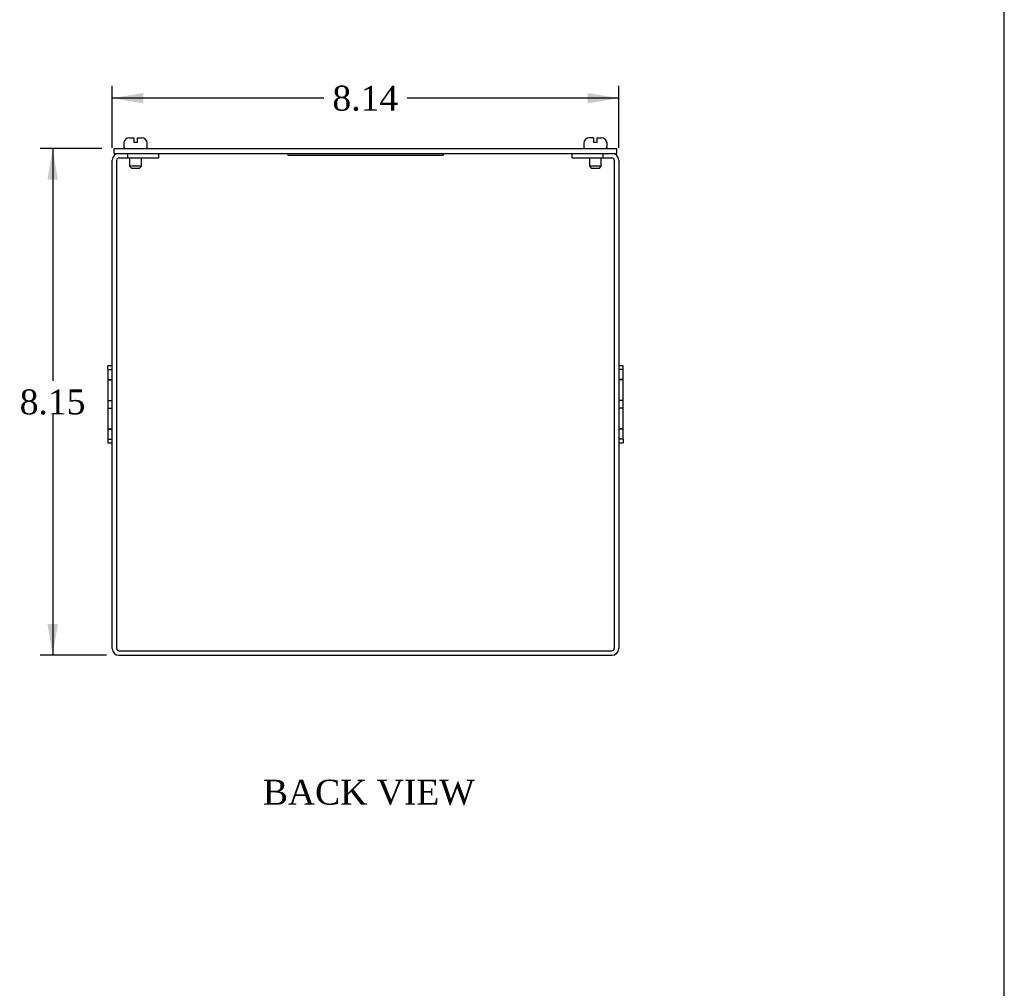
# Model space of a CAD drawing. Header units: inches. Extents: x 0.2 to 77.9, y -0.5 to 51.8.
# Tile 3 of 4: x 62.1 to 77.9, y 15.1 to 30.7. Entities that reach past the tile are written whole.
import ezdxf
from ezdxf.enums import TextEntityAlignment as Align

# ---------------------------------------------------------------- set-up
doc = ezdxf.new("R2010")
doc.units = ezdxf.units.IN
doc.header["$MEASUREMENT"] = 0
for name, color, linetype in [('COM56316-1', 7, 'Continuous'), ('COM70724-1', 7, 'Continuous'), ('Default', 7, 'Continuous'), ('QLB20316', 7, 'Continuous'), ('SCS19515', 7, 'Continuous')]:
    doc.layers.add(name, color=color, linetype=linetype)
doc.styles.add('SEACAD_Times_New_Roman', font='times.ttf')
doc.dimstyles.new('HAMMOND_(STH_-_66x44)', dxfattribs={"dimtxt": 0.4, "dimasz": 0.5, "dimexe": 0.2, "dimexo": 0.2, "dimgap": 0.1, "dimtad": 0, "dimtih": 1, "dimtoh": 1, "dimzin": 0, "dimdsep": 46, "dimtxsty": 'SEACAD_Times_New_Roman', "dimblk1": '_SE_FILLED', "dimblk2": '_SE_FILLED', "dimsah": 1, "dimcen": 0.2, "dimadec": 0, "dimazin": 0, "dimtfac": 0.8, "dimtofl": 0, "dimtmove": 0, "dimatfit": 3, "dimfxl": 1, "dimtolj": 1, "dimtzin": 0, "dimarcsym": 0})

# ---------------------------------------------------------------- blocks, each defined once
blk = doc.blocks.new('SE6')
at = {"layer": 'COM56316-1', "color": 7, "linetype": 'Continuous'}
for p, q in [((63.574210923, 28.603854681), (71.655710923, 28.603854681)), ((63.574210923, 28.525862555), (63.574210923, 28.603854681)), ((63.574210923, 28.525862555), (63.650960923, 28.525862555)), ((63.792960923, 28.525862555), (71.436960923, 28.525862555)), ((71.578960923, 28.525862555), (71.655710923, 28.525862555)), ((71.655710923, 28.525862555), (71.655710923, 28.603854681))]:
    blk.add_line(p, q, dxfattribs=at)
at = {"layer": 'COM70724-1', "color": 7, "linetype": 'Continuous'}
for p, q in [((63.650960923, 28.525862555), (63.792960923, 28.525862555)), ((63.792960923, 28.453862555), (63.792960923, 28.525862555)), ((64.292960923, 28.453862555), (64.292960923, 28.525862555)), ((70.936960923, 28.453862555), (70.936960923, 28.525862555)), ((71.436960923, 28.525862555), (71.578960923, 28.525862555)), ((71.436960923, 28.453862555), (71.436960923, 28.525862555)), ((63.542960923, 20.561862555), (63.542960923, 28.417862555)), ((63.61496092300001, 20.561862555), (63.61496092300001, 28.417862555)), ((63.650960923, 28.453862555), (63.792960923, 28.453862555)), ((63.792960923, 28.453862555), (64.292960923, 28.453862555)), ((70.936960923, 28.453862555), (71.436960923, 28.453862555)), ((71.436960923, 28.453862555), (71.578960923, 28.453862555)), ((71.614960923, 28.417862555), (71.614960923, 20.561862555)), ((71.686960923, 28.417862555), (71.686960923, 20.561862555)), ((63.470960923, 25.0488795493), (63.470960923, 25.1113795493)), ((63.542960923, 25.1113795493), (63.470960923, 25.1113795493)), ((63.470960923, 25.0488795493), (63.542960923, 25.0488795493)), ((63.470960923, 25.0488795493), (63.470960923, 24.8893418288)), ((71.758960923, 25.1113795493), (71.686960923, 25.1113795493)), ((71.758960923, 25.0488795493), (71.686960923, 25.0488795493)), ((71.758960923, 25.0488795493), (71.758960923, 25.1113795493)), ((71.758960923, 24.8893418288), (71.758960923, 25.0488795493)), ((63.470960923, 24.8893418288), (63.542960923, 24.8893418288)), ((63.470960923, 24.8893418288), (63.470960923, 24.8858708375)), ((63.470960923, 24.8858708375), (63.542960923, 24.8858708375)), ((63.470960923, 24.8858708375), (63.470960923, 24.552362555)), ((71.758960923, 24.8893418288), (71.686960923, 24.8893418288)), ((71.758960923, 24.8858708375), (71.686960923, 24.8858708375)), ((71.758960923, 24.8858708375), (71.758960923, 24.8893418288)), ((71.758960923, 24.552362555), (71.758960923, 24.8858708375)), ((63.470960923, 24.552362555), (63.542960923, 24.552362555)), ((63.470960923, 24.552362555), (63.470960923, 24.427362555)), ((71.758960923, 24.552362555), (71.686960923, 24.552362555)), ((71.758960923, 24.427362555), (71.758960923, 24.552362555)), ((63.470960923, 24.427362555), (63.542960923, 24.427362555)), ((63.470960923, 24.427362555), (63.470960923, 24.0938542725)), ((71.758960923, 24.427362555), (71.686960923, 24.427362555)), ((71.758960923, 24.0938542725), (71.758960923, 24.427362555)), ((63.470960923, 24.0938542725), (63.542960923, 24.0938542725)), ((63.470960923, 24.0938542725), (63.470960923, 24.0903832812)), ((63.470960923, 24.0903832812), (63.542960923, 24.0903832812)), ((63.470960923, 24.0903832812), (63.470960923, 23.9308455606)), ((71.758960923, 24.0938542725), (71.686960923, 24.0938542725)), ((71.758960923, 24.0903832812), (71.686960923, 24.0903832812)), ((71.758960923, 24.0903832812), (71.758960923, 24.0938542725)), ((71.758960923, 23.9308455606), (71.758960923, 24.0903832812)), ((63.470960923, 23.9308455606), (63.542960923, 23.9308455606)), ((63.470960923, 23.9308455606), (63.470960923, 23.8683455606)), ((71.758960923, 23.9308455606), (71.686960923, 23.9308455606)), ((71.758960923, 23.9308455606), (71.758960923, 23.8683455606)), ((63.470960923, 23.8683455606), (63.542960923, 23.8683455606)), ((71.686960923, 23.8683455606), (71.758960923, 23.8683455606)), ((63.650960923, 20.525862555), (71.578960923, 20.525862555)), ((63.650960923, 20.453862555), (71.578960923, 20.453862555))]:
    blk.add_line(p, q, dxfattribs=at)
for centre, radius, start, end in [((63.650960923, 28.417862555), 0.1080000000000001, 90, 180), ((71.578960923, 28.417862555), 0.1080000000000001, 0, 90), ((63.650960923, 28.417862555), 0.0359999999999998, 90, 180), ((71.578960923, 28.417862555), 0.0360000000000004, 0, 90), ((63.650960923, 20.561862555), 0.1080000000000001, 180, 270), ((63.650960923, 20.561862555), 0.0359999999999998, 180, 270), ((71.578960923, 20.561862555), 0.108, 270, 0), ((71.578960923, 20.561862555), 0.036, 270, 0)]:
    blk.add_arc(centre, radius, start, end, dxfattribs=at)
at = {"layer": 'QLB20316', "color": 7, "linetype": 'Continuous'}
for p, q in [((66.364960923, 28.525862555), (66.364960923, 28.495862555)), ((68.864960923, 28.525862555), (68.864960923, 28.495862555)), ((66.364960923, 28.495862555), (66.739960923, 28.495862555)), ((66.739960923, 28.495862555), (68.489960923, 28.495862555)), ((68.489960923, 28.495862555), (68.864960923, 28.495862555))]:
    blk.add_line(p, q, dxfattribs=at)
at = {"layer": 'SCS19515', "color": 7, "linetype": 'Continuous'}
for p, q in [((63.730460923, 28.688854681), (63.730460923, 28.628854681)), ((63.820460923, 28.778854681), (63.887960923, 28.778854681)), ((63.887960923, 28.778854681), (63.887960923, 28.703854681)), ((63.947960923, 28.703854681), (63.887960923, 28.703854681)), ((63.947960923, 28.778854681), (64.015460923, 28.778854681)), ((63.947960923, 28.703854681), (63.947960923, 28.778854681)), ((64.105460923, 28.628854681), (64.105460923, 28.688854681)), ((71.124460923, 28.688854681), (71.124460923, 28.628854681)), ((71.281960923, 28.778854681), (71.214460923, 28.778854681)), ((71.281960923, 28.778854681), (71.281960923, 28.703854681)), ((71.341960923, 28.703854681), (71.281960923, 28.703854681)), ((71.341960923, 28.778854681), (71.409460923, 28.778854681)), ((71.341960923, 28.703854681), (71.341960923, 28.778854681)), ((71.499460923, 28.628854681), (71.499460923, 28.688854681)), ((63.822960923, 28.453862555), (63.822960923, 28.321354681)), ((64.01296092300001, 28.321354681), (64.01296092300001, 28.453862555)), ((71.216960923, 28.453862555), (71.216960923, 28.321354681)), ((71.406960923, 28.321354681), (71.406960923, 28.453862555)), ((64.01296092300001, 28.321354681), (63.822960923, 28.321354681)), ((63.822960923, 28.321354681), (63.852960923, 28.291354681)), ((63.852960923, 28.291354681), (63.982960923, 28.291354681)), ((63.982960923, 28.291354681), (64.01296092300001, 28.321354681)), ((71.406960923, 28.321354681), (71.216960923, 28.321354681)), ((71.216960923, 28.321354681), (71.246960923, 28.291354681)), ((71.246960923, 28.291354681), (71.376960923, 28.291354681)), ((71.376960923, 28.291354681), (71.406960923, 28.321354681))]:
    blk.add_line(p, q, dxfattribs=at)
for centre, radius, start, end in [((63.820460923, 28.688854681), 0.0899999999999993, 90, 180), ((64.015460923, 28.688854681), 0.0899999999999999, 0, 90), ((71.214460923, 28.688854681), 0.0899999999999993, 90, 180), ((71.409460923, 28.688854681), 0.0899999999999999, 0, 90), ((63.755460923, 28.628854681), 0.0249999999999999, 180, 270), ((64.080460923, 28.628854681), 0.0249999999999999, 270, 0), ((71.149460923, 28.628854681), 0.0249999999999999, 180, 270), ((71.474460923, 28.628854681), 0.0249999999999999, 270, 0)]:
    blk.add_arc(centre, radius, start, end, dxfattribs=at)
blk = doc.blocks.new('DMBLK1042')
at = {"layer": 'Default', "linetype": 'Continuous', "transparency": 16777216}
for points in [[(64.0429609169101, 29.49822194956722), (63.54296092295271, 29.41488861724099), (64.0429609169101, 29.33155528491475)], [(71.18696092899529, 29.49822194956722), (71.18696092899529, 29.33155528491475), (71.6869609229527, 29.41488861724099)]]:
    blk.add_hatch(color=7, dxfattribs=at).paths.add_polyline_path(points)
at = {"layer": 'Default', "color": 7, "linetype": 'Continuous', "transparency": 16777216}
for p, q in [((63.542960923, 28.6178625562), (63.542960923, 29.6148886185)), ((71.686960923, 28.6178625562), (71.686960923, 29.6148886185)), ((66.9441550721, 29.4148886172), (63.542960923, 29.4148886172)), ((71.686960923, 29.4148886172), (68.2857664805, 29.4148886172))]:
    blk.add_line(p, q, dxfattribs=at)
at = {"layer": 'Default', "color": 7, "linetype": 'Continuous', "transparency": 16777216, "style": 'SEACAD_Times_New_Roman'}
blk.add_text('8.14', height=0.4, dxfattribs=at).set_placement((67.0841551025, 29.6148886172), align=Align.TOP_LEFT)
blk = doc.blocks.new('_SE_FILLED')
at = {"color": 0}
blk.add_line((0, 0), (-1, 0), dxfattribs=at)
blk.add_solid([(0, 0), (-1, -0.1665), (-1, 0.1665), (0, 0)], dxfattribs=at)
blk = doc.blocks.new('DMBLK1043')
at = {"layer": 'Default', "linetype": 'Continuous', "transparency": 16777216}
for points in [[(62.50254934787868, 28.10385468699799), (62.66921601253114, 28.10385468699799), (62.5858826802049, 28.60385468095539)], [(62.50254934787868, 20.95386254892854), (62.5858826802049, 20.45386255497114), (62.66921601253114, 20.95386254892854)]]:
    blk.add_hatch(color=7, dxfattribs=at).paths.add_polyline_path(points)
at = {"layer": 'Default', "color": 7, "linetype": 'Continuous', "transparency": 16777216}
for p, q in [((63.3742109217, 28.603854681), (62.385882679, 28.603854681)), ((62.58588268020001, 28.603854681), (62.58588268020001, 24.868858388)), ((62.58588268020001, 24.328858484), (62.58588268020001, 20.453862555)), ((63.4509609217, 20.453862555), (62.385882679, 20.453862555))]:
    blk.add_line(p, q, dxfattribs=at)
at = {"layer": 'Default', "color": 7, "linetype": 'Continuous', "transparency": 16777216, "style": 'SEACAD_Times_New_Roman'}
blk.add_text('8.15', height=0.4, dxfattribs=at).set_placement((62.055076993, 24.7288584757), align=Align.TOP_LEFT)
blk = doc.blocks.new('BORDER')
at = {"layer": 'Default', "color": 7, "linetype": 'Continuous'}
blk.add_line((0, 0), (0, 27.86), dxfattribs=at)

msp = doc.modelspace()

# ---------------------------------------------------------------- block references
at = {"layer": 'Default', "color": 7, "xscale": 1.855, "yscale": 1.855, "zscale": 1.855}
msp.add_blockref('BORDER', (77.8878640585, 0.0723713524), dxfattribs=at)
at = {"layer": 'Default'}
msp.add_blockref('SE6', (0, 0), dxfattribs=at)

# ---------------------------------------------------------------- texts
at = {"layer": 'Default', "color": 7, "linetype": 'Continuous', "style": 'SEACAD_Times_New_Roman'}
msp.add_text('BACK VIEW', height=0.4, dxfattribs=at).set_placement((65.9660287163, 18.450780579), align=Align.TOP_LEFT)

# ---------------------------------------------------------------- dimensions: what is measured, and where the dimension line sits
at = {"layer": 'Default', "color": 7, "linetype": 'Continuous'}
dim = msp.add_linear_dim(base=(63.542960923, 29.4148886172), p1=(71.686960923, 28.417862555), p2=(63.542960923, 28.417862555), text='\\A1;<>', dimstyle='HAMMOND_(STH_-_66x44)', dxfattribs=at)
dim.commit()
dim.dimension.update_dxf_attribs({"geometry": 'DMBLK1042', "text_midpoint": (67.6149607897, 29.4148886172), "dimtype": 160})
dim = msp.add_linear_dim(base=(62.58588268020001, 20.453862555), p1=(63.574210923, 28.603854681), p2=(63.650960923, 20.453862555), angle=90, text='\\A1;<>', dimstyle='HAMMOND_(STH_-_66x44)', dxfattribs=at)
dim.commit()
dim.dimension.update_dxf_attribs({"geometry": 'DMBLK1043', "text_midpoint": (62.58588268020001, 24.5288584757), "dimtype": 160})

doc.saveas('drawing.dxf')
